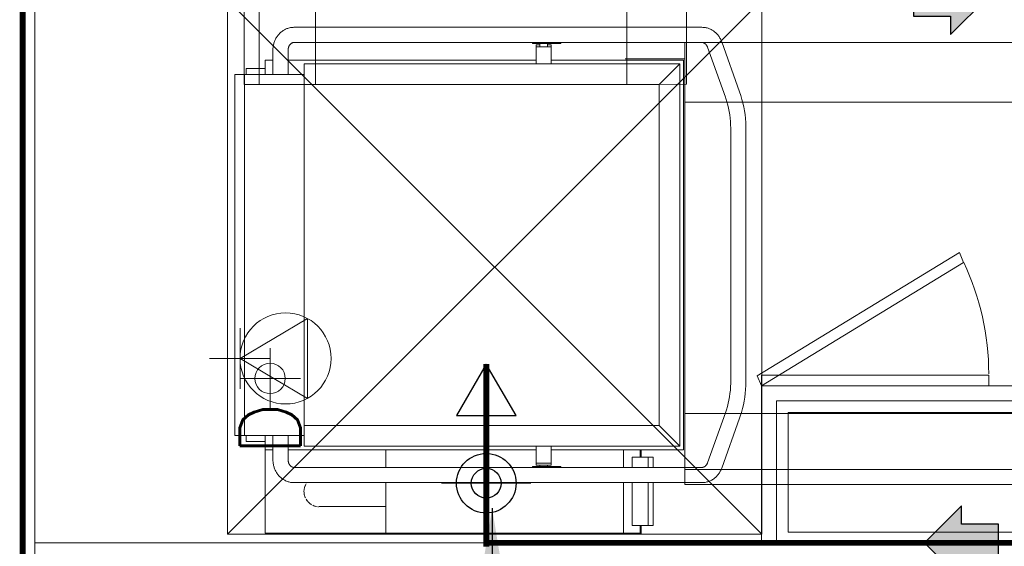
# Model space of a CAD drawing. Extents: x -750 to 58062, y -2404 to 18333.
# Tile 33 of 91: x 13742 to 15394, y 11257 to 12141. Entities that reach past the tile are written whole.
import ezdxf

# ---------------------------------------------------------------- set-up
doc = ezdxf.new("R2010")
doc.units = 0
doc.header["$MEASUREMENT"] = 0
doc.layers.add('GREY SCALE', color=9, linetype='Continuous', lineweight=0, true_color=0x808080)
doc.layers.add('GREYSCALE', color=9, linetype='Continuous', lineweight=0, true_color=0x808080)
for name, color, linetype, true_color in [('PLUMBING-WS-CW-PIPE', 5, 'Continuous', 0x0000ff), ('PLUMBING-WS-HWS-PIPE', 1, 'Continuous', 0xff0000), ('WATER-CW-PIPE', 5, 'Continuous', 0x0000ff)]:
    doc.layers.add(name, color=color, linetype=linetype, true_color=true_color)
doc.styles.add('CKD_Dimension Text', font='GOTHIC.TTF')
doc.styles.add('SIMPLEX', font='SIMPLEX.shx', dxfattribs={"width": 0.8})
doc.dimstyles.new('CKD-Dimensions', dxfattribs={"dimtxt": 45, "dimasz": 50, "dimexe": 0, "dimexo": 20, "dimgap": 20, "dimtad": 0, "dimdec": 0, "dimzin": 4, "dimdsep": 46, "dimtxsty": 'CKD_Dimension Text', "dimblk": 'OBLIQUE', "dimcen": 12, "dimclrd": 150, "dimclre": 150, "dimclrt": 7, "dimazin": 2, "dimtfac": 1, "dimtdec": 0, "dimtofl": 0, "dimtmove": 1, "dimatfit": 2, "dimfxl": 1, "dimtfillclr": 7, "dimtolj": 1, "dimtzin": 0, "dimlwd": -1, "dimlwe": -1, "dimarcsym": 0})

# ---------------------------------------------------------------- blocks, each defined once
blk = doc.blocks.new('FLOOR PLAN')
at = {"layer": 'GREYSCALE'}
for p, q in [((14119.2, 13241.3), (14119.2, 12032.3)), ((14144.3, 12032.3), (14144.2, 13241.3)), ((14238.5, 12032.3), (14238.5, 13241.3)), ((14760.8, 12032.4), (14760.7, 13241.3)), ((14861, 12032.4), (14861, 13241.4)), ((14858.4, 11360.9), (14858.4, 12102.7)), ((14858.4, 12102.7), (15785.4, 12102.7)), ((14858.7, 12075.3), (14758.4, 12075.3)), ((14119.2, 12032.3), (14861, 12032.4)), ((14119.2, 12032.3), (14144.3, 12032.3)), ((14144.3, 12032.3), (14238.5, 12032.3)), ((14858.4, 12002.5), (15785.4, 12002.5)), ((14858.4, 11386), (14858.4, 11480.2)), ((14858.4, 11480.2), (15785.4, 11480.2)), ((14858.4, 11360.9), (14858.4, 11386)), ((14858.4, 11386), (15785.4, 11386)), ((15785.4, 11360.9), (14858.4, 11360.9))]:
    blk.add_line(p, q, dxfattribs=at)
at = {"layer": 'GREYSCALE', "ltscale": 0.25}
for p, q in [((13767.6, 12178.1), (13767.8, 9019.3)), ((14192.2, 12126.3), (14193.6, 12126.8)), ((14193.6, 12126.8), (14195, 12127.1)), ((14195, 12127.1), (14196.5, 12127.5)), ((14196.5, 12127.5), (14197.9, 12127.7)), ((14197.9, 12127.7), (14199.4, 12127.9)), ((14199.4, 12127.9), (14200.9, 12128)), ((14200.9, 12128), (14202.3, 12128.1)), ((14202.3, 12128.1), (14202.7, 12128.1)), ((14202.7, 12128.1), (14887.1, 12128.1)), ((14887.1, 12128.1), (14888.6, 12128)), ((14888.6, 12128), (14890, 12127.9)), ((14890, 12127.9), (14891.5, 12127.8)), ((14891.5, 12127.8), (14893, 12127.5)), ((14893, 12127.5), (14894.4, 12127.2)), ((14894.4, 12127.2), (14895.9, 12126.9)), ((14895.9, 12126.9), (14897.3, 12126.5)), ((14172.3, 12109.6), (14173.1, 12110.9)), ((14173.1, 12110.9), (14173.9, 12112.1)), ((14173.9, 12112.1), (14174.7, 12113.3)), ((14174.7, 12113.3), (14175.6, 12114.5)), ((14175.6, 12114.5), (14176.5, 12115.7)), ((14176.5, 12115.7), (14177.5, 12116.8)), ((14177.5, 12116.8), (14178.5, 12117.8)), ((14178.5, 12117.8), (14179.6, 12118.8)), ((14179.6, 12118.8), (14180.7, 12119.8)), ((14180.7, 12119.8), (14181.8, 12120.7)), ((14181.8, 12120.7), (14183, 12121.6)), ((14183, 12121.6), (14184.2, 12122.5)), ((14184.2, 12122.5), (14185.5, 12123.2)), ((14185.5, 12123.2), (14186.8, 12124)), ((14186.8, 12124), (14188.1, 12124.7)), ((14188.1, 12124.7), (14189.4, 12125.3)), ((14189.4, 12125.3), (14190.8, 12125.8)), ((14190.8, 12125.8), (14192.2, 12126.3)), ((14897.3, 12126.5), (14898.7, 12126)), ((14898.7, 12126), (14900, 12125.4)), ((14900, 12125.4), (14901.4, 12124.8)), ((14901.4, 12124.8), (14902.7, 12124.2)), ((14902.7, 12124.2), (14904, 12123.5)), ((14904, 12123.5), (14905.3, 12122.7)), ((14905.3, 12122.7), (14906.5, 12121.9)), ((14906.5, 12121.9), (14907.7, 12121)), ((14907.7, 12121), (14908.8, 12120.1)), ((14908.8, 12120.1), (14909.9, 12119.1)), ((14909.9, 12119.1), (14911, 12118.1)), ((14911, 12118.1), (14912, 12117)), ((14912, 12117), (14913, 12116)), ((14913, 12116), (14914, 12114.8)), ((14914, 12114.8), (14914.9, 12113.7)), ((14914.9, 12113.7), (14915.7, 12112.5)), ((14915.7, 12112.5), (14916.5, 12111.2)), ((14916.5, 12111.2), (14917.3, 12110)), ((14167.3, 12092.8), (14167.5, 12094.3)), ((14167.5, 12094.3), (14167.7, 12095.7)), ((14167.7, 12095.7), (14167.9, 12097.2)), ((14167.9, 12097.2), (14168.2, 12098.6)), ((14168.2, 12098.6), (14168.5, 12100.1)), ((14168.5, 12100.1), (14168.9, 12101.5)), ((14168.9, 12101.5), (14169.4, 12102.9)), ((14169.4, 12102.9), (14169.9, 12104.3)), ((14169.9, 12104.3), (14170.4, 12105.7)), ((14170.4, 12105.7), (14171, 12107)), ((14171, 12107), (14171.6, 12108.3)), ((14171.6, 12108.3), (14172.3, 12109.6)), ((14193.2, 12093.9), (14193.1, 12093.3)), ((14193.4, 12094.4), (14193.2, 12093.9)), ((14193.5, 12094.9), (14193.4, 12094.4)), ((14193.7, 12095.4), (14193.5, 12094.9)), ((14193.9, 12095.9), (14193.7, 12095.4)), ((14194.1, 12096.4), (14193.9, 12095.9)), ((14194.4, 12096.8), (14194.1, 12096.4)), ((14194.6, 12097.3), (14194.4, 12096.8)), ((14194.9, 12097.7), (14194.6, 12097.3)), ((14195.1, 12098.1), (14194.9, 12097.7)), ((14195.4, 12098.5), (14195.1, 12098.1)), ((14195.7, 12098.9), (14195.4, 12098.5)), ((14196, 12099.3), (14195.7, 12098.9)), ((14196.3, 12099.6), (14196, 12099.3)), ((14196.6, 12099.9), (14196.3, 12099.6)), ((14197, 12100.2), (14196.6, 12099.9)), ((14197.3, 12100.5), (14197, 12100.2)), ((14197.6, 12100.8), (14197.3, 12100.5)), ((14198, 12101), (14197.6, 12100.8)), ((14198.3, 12101.2), (14198, 12101)), ((14198.6, 12101.4), (14198.3, 12101.2)), ((14199, 12101.6), (14198.6, 12101.4)), ((14199.3, 12101.8), (14199, 12101.6)), ((14199.7, 12102), (14199.3, 12101.8)), ((14200, 12102.1), (14199.7, 12102)), ((14200.3, 12102.2), (14200, 12102.1)), ((14200.7, 12102.3), (14200.3, 12102.2)), ((14201, 12102.4), (14200.7, 12102.3)), ((14201.4, 12102.5), (14201, 12102.4)), ((14201.7, 12102.5), (14201.4, 12102.5)), ((14202.1, 12102.6), (14201.7, 12102.5)), ((14202.4, 12102.6), (14202.1, 12102.6)), ((14202.7, 12102.6), (14202.4, 12102.6)), ((14887.1, 12102.6), (14202.7, 12102.6)), ((14602.9, 12101), (14602.9, 12102.6)), ((14603, 12101), (14605, 12101)), ((14605, 12101), (14616.4, 12101)), ((14608.7, 12098.8), (14608.7, 12095.3)), ((14608.7, 12098.8), (14615.1, 12098.8)), ((14608.7, 12095.3), (14608.7, 12094.9)), ((14615.1, 12095.3), (14608.7, 12095.3)), ((14608.7, 12094.9), (14608.7, 12067.3)), ((14615.1, 12095.3), (14615.1, 12101)), ((14615.1, 12095.3), (14627.8, 12095.3)), ((14616.4, 12102.6), (14616.4, 12101)), ((14616.4, 12101), (14650.5, 12101)), ((14627.8, 12101), (14627.8, 12095.3)), ((14627.8, 12098.8), (14634.2, 12098.8)), ((14634.2, 12095.3), (14627.8, 12095.3)), ((14634.2, 12095.3), (14634.2, 12098.8)), ((14634.2, 12094.9), (14634.2, 12095.3)), ((14634.2, 12067.3), (14634.2, 12094.9)), ((14650.5, 12101), (14650.5, 12102.6)), ((14887.3, 12102.6), (14887.1, 12102.6)), ((14887.7, 12102.6), (14887.3, 12102.6)), ((14888, 12102.5), (14887.7, 12102.6)), ((14888.4, 12102.5), (14888, 12102.5)), ((14888.7, 12102.4), (14888.4, 12102.5)), ((14889.1, 12102.3), (14888.7, 12102.4)), ((14889.4, 12102.2), (14889.1, 12102.3)), ((14889.7, 12102.1), (14889.4, 12102.2)), ((14890.1, 12102), (14889.7, 12102.1)), ((14890.4, 12101.8), (14890.1, 12102)), ((14890.8, 12101.7), (14890.4, 12101.8)), ((14891.1, 12101.5), (14890.8, 12101.7)), ((14891.5, 12101.3), (14891.1, 12101.5)), ((14891.8, 12101.1), (14891.5, 12101.3)), ((14892.1, 12100.8), (14891.8, 12101.1)), ((14892.5, 12100.6), (14892.1, 12100.8)), ((14892.8, 12100.3), (14892.5, 12100.6)), ((14893.1, 12100), (14892.8, 12100.3)), ((14893.4, 12099.7), (14893.1, 12100)), ((14893.7, 12099.3), (14893.4, 12099.7)), ((14894, 12099), (14893.7, 12099.3)), ((14894.3, 12098.6), (14894, 12099)), ((14894.6, 12098.2), (14894.3, 12098.6)), ((14894.9, 12097.8), (14894.6, 12098.2)), ((14895.2, 12097.4), (14894.9, 12097.8)), ((14895.4, 12096.9), (14895.2, 12097.4)), ((14895.6, 12096.5), (14895.4, 12096.9)), ((14895.9, 12096), (14895.6, 12096.5)), ((14896.1, 12095.5), (14895.9, 12096)), ((14896.2, 12095), (14896.1, 12095.5)), ((14926.3, 12011), (14896.2, 12095)), ((14917.3, 12110), (14918, 12108.7)), ((14918, 12108.7), (14918.7, 12107.4)), ((14918.7, 12107.4), (14919.3, 12106)), ((14919.3, 12106), (14919.8, 12104.7)), ((14919.8, 12104.7), (14920.2, 12103.6)), ((14920.2, 12103.6), (14950.3, 12019.6)), ((14167.2, 12089.9), (14167.3, 12091.3)), ((14167.2, 12049), (14167.2, 12089.9)), ((14167.3, 12091.3), (14167.3, 12092.8)), ((14192.8, 12091.7), (14192.7, 12091.1)), ((14192.7, 12091.1), (14192.7, 12090.6)), ((14192.7, 12090.6), (14192.7, 12090)), ((14192.7, 12090), (14192.7, 12089.9)), ((14192.7, 12089.9), (14192.7, 12049)), ((14192.9, 12092.3), (14192.8, 12091.7)), ((14193, 12092.8), (14192.9, 12092.3)), ((14193.1, 12093.3), (14193, 12092.8)), ((14154.2, 12049), (14154.2, 12073.2)), ((14154.2, 12073.2), (14167.3, 12073.2)), ((14192.7, 12073.2), (14608.7, 12073.2)), ((14219.5, 12066.8), (14849.8, 12066.8)), ((14219.5, 12066.8), (14219.5, 12032.3)), ((14849.8, 12066.8), (14219.5, 12066.8)), ((14608.7, 12067.3), (14608.7, 12066.8)), ((14634.2, 12073.2), (14856, 12073.2)), ((14634.2, 12066.8), (14634.2, 12067.3)), ((14815.3, 12032.3), (14849.8, 12066.8)), ((14849.8, 12066.8), (14849.8, 11425.5)), ((14849.8, 11425.5), (14849.8, 12066.8)), ((14856, 12073.2), (14856, 11419.1)), ((14103.3, 12044.5), (14103.3, 12049)), ((14104.9, 12049), (14103.3, 12049)), ((14103.3, 11447.8), (14103.3, 12044.5)), ((14118.1, 12049), (14104.9, 12049)), ((14119.7, 12049), (14118.1, 12049)), ((14119.7, 12049), (14119.7, 12044.5)), ((14218.6, 12049), (14119.7, 12049)), ((14119.7, 12044.5), (14119.7, 11447.8)), ((14122.3, 12059.2), (14122.3, 12049)), ((14122.3, 12059.2), (14154.2, 12059.2)), ((14219.5, 12049), (14218.6, 12049)), ((14815.3, 12032.3), (14219.5, 12032.3)), ((14219.5, 11459.9), (14219.5, 12032.3)), ((14815.3, 11459.9), (14815.3, 12032.3)), ((14927.2, 12008.4), (14926.3, 12011)), ((14950.3, 12019.6), (14952.3, 12013.5)), ((14952.3, 12013.5), (14954.2, 12007.2)), ((14928.9, 12003), (14927.2, 12008.4)), ((14930.4, 11997.6), (14928.9, 12003)), ((14931.7, 11992.2), (14930.4, 11997.6)), ((14954.2, 12007.2), (14955.8, 12000.9)), ((14955.8, 12000.9), (14957.2, 11994.5)), ((14957.2, 11994.5), (14958.4, 11988.1)), ((14932.8, 11986.7), (14931.7, 11992.2)), ((14933.7, 11981.1), (14932.8, 11986.7)), ((14934.4, 11975.5), (14933.7, 11981.1)), ((14958.4, 11988.1), (14959.3, 11981.6)), ((14959.3, 11981.6), (14960, 11975.1)), ((14934.9, 11969.9), (14934.4, 11975.5)), ((14935.2, 11964.3), (14934.9, 11969.9)), ((14935.3, 11958.6), (14935.2, 11964.3)), ((14960, 11975.1), (14960.5, 11968.5)), ((14960.5, 11968.5), (14960.8, 11962)), ((14960.8, 11962), (14960.8, 11958.6)), ((14935.3, 11533.7), (14935.3, 11958.6)), ((14960.8, 11958.6), (14960.8, 11533.7)), ((14112, 11572.6), (14225, 11639.6)), ((14225, 11639.6), (14225, 11505.5)), ((14112, 11623.5), (14112, 11521.6)), ((14162.4, 11589.9), (14162.4, 11488)), ((14061, 11572.6), (14162.9, 11572.6)), ((14112, 11572.6), (14225, 11505.5)), ((14111.5, 11539), (14213.4, 11539)), ((14935.3, 11530.8), (14935.3, 11533.7)), ((14960.8, 11533.7), (14960.7, 11527.1)), ((14934.1, 11513.9), (14934.7, 11519.5)), ((14934.7, 11519.5), (14935.1, 11525.1)), ((14935.1, 11525.1), (14935.3, 11530.8)), ((14960.3, 11520.6), (14959.7, 11514)), ((14960.7, 11527.1), (14960.3, 11520.6)), ((14931.1, 11497.3), (14932.3, 11502.8)), ((14932.3, 11502.8), (14933.3, 11508.3)), ((14933.3, 11508.3), (14934.1, 11513.9)), ((14957.9, 11501), (14956.6, 11494.6)), ((14958.9, 11507.5), (14957.9, 11501)), ((14959.7, 11514), (14958.9, 11507.5)), ((14926.3, 11481.2), (14928.1, 11486.5)), ((14928.1, 11486.5), (14929.7, 11491.8)), ((14929.7, 11491.8), (14931.1, 11497.3)), ((14955.1, 11488.3), (14953.3, 11482)), ((14956.6, 11494.6), (14955.1, 11488.3)), ((14896.2, 11397.2), (14926.3, 11481.2)), ((14950.3, 11472.6), (14920.2, 11388.7)), ((14951.4, 11475.8), (14950.3, 11472.6)), ((14953.3, 11482), (14951.4, 11475.8)), ((14219.5, 11459.9), (14219.5, 11425.5)), ((14219.5, 11459.9), (14815.3, 11459.9)), ((14815.3, 11459.9), (14849.8, 11425.5)), ((14103.3, 11443.3), (14103.3, 11447.8)), ((14103.3, 11443.3), (14104.9, 11443.3)), ((14104.9, 11443.3), (14118.1, 11443.3)), ((14118.1, 11443.3), (14119.7, 11443.3)), ((14119.7, 11447.8), (14119.7, 11443.3)), ((14119.7, 11443.3), (14218.6, 11443.3)), ((14122.3, 11443.3), (14122.3, 11433.1)), ((14154.2, 11433.1), (14122.3, 11433.1)), ((14154.2, 11419.1), (14154.2, 11443.3)), ((14167.2, 11402.4), (14167.2, 11443.3)), ((14192.7, 11443.3), (14192.7, 11402.4)), ((14218.6, 11443.3), (14219.5, 11443.3)), ((14167.3, 11419.1), (14154.2, 11419.1)), ((14154.2, 11419.1), (14154.2, 11280.4)), ((14608.7, 11419.1), (14192.7, 11419.1)), ((14849.8, 11425.5), (14219.5, 11425.5)), ((14849.8, 11425.5), (14219.5, 11425.5)), ((14356.9, 11389.7), (14356.9, 11419.1)), ((14608.7, 11425.5), (14608.7, 11425)), ((14608.7, 11425), (14608.7, 11397.4)), ((14634.2, 11425), (14634.2, 11425.5)), ((14634.2, 11397.4), (14634.2, 11425)), ((14856, 11419.1), (14634.2, 11419.1)), ((14755.3, 11389.7), (14755.3, 11419.1)), ((14783.4, 11406.9), (14783.4, 11419.1)), ((14785, 11419.1), (14785, 11406.9)), ((14167.2, 11402), (14167.2, 11402.4)), ((14167.3, 11400.5), (14167.2, 11402)), ((14167.4, 11399.1), (14167.3, 11400.5)), ((14192.7, 11402.4), (14192.7, 11401.8)), ((14192.7, 11401.8), (14192.7, 11401.3)), ((14192.7, 11401.3), (14192.8, 11400.7)), ((14192.8, 11400.7), (14192.9, 11400.2)), ((14192.9, 11400.2), (14192.9, 11399.6)), ((14192.9, 11399.6), (14193.1, 11399.1)), ((14770.2, 11406.9), (14770.2, 11389.7)), ((14771.4, 11406.9), (14770.2, 11406.9)), ((14796.6, 11406.9), (14771.4, 11406.9)), ((14805.3, 11406.9), (14796.6, 11406.9)), ((14796.6, 11406.9), (14796.6, 11389.7)), ((14805.3, 11389.7), (14805.3, 11406.9)), ((14167.5, 11397.6), (14167.4, 11399.1)), ((14167.7, 11396.1), (14167.5, 11397.6)), ((14168, 11394.7), (14167.7, 11396.1)), ((14168.3, 11393.2), (14168, 11394.7)), ((14168.6, 11391.8), (14168.3, 11393.2)), ((14169, 11390.4), (14168.6, 11391.8)), ((14169.5, 11389), (14169, 11390.4)), ((14170, 11387.6), (14169.5, 11389)), ((14170.6, 11386.3), (14170, 11387.6)), ((14171.2, 11384.9), (14170.6, 11386.3)), ((14171.8, 11383.6), (14171.2, 11384.9)), ((14172.5, 11382.3), (14171.8, 11383.6)), ((14193.1, 11399.1), (14193.2, 11398.5)), ((14193.2, 11398.5), (14193.3, 11398)), ((14193.3, 11398), (14193.5, 11397.5)), ((14193.5, 11397.5), (14193.7, 11397)), ((14193.7, 11397), (14193.9, 11396.5)), ((14193.9, 11396.5), (14194.1, 11396)), ((14194.1, 11396), (14194.3, 11395.6)), ((14194.3, 11395.6), (14194.5, 11395.1)), ((14194.5, 11395.1), (14194.8, 11394.7)), ((14194.8, 11394.7), (14195.1, 11394.3)), ((14195.1, 11394.3), (14195.3, 11393.9)), ((14195.3, 11393.9), (14195.6, 11393.5)), ((14195.6, 11393.5), (14195.9, 11393.1)), ((14195.9, 11393.1), (14196.2, 11392.8)), ((14196.2, 11392.8), (14196.6, 11392.4)), ((14196.6, 11392.4), (14196.9, 11392.1)), ((14196.9, 11392.1), (14197.2, 11391.8)), ((14197.2, 11391.8), (14197.5, 11391.6)), ((14197.5, 11391.6), (14197.9, 11391.3)), ((14197.9, 11391.3), (14198.2, 11391.1)), ((14198.2, 11391.1), (14198.5, 11390.9)), ((14198.5, 11390.9), (14198.9, 11390.7)), ((14198.9, 11390.7), (14199.2, 11390.5)), ((14199.2, 11390.5), (14199.6, 11390.3)), ((14199.6, 11390.3), (14199.9, 11390.2)), ((14199.9, 11390.2), (14200.3, 11390.1)), ((14200.3, 11390.1), (14200.6, 11390)), ((14200.6, 11390), (14200.9, 11389.9)), ((14200.9, 11389.9), (14201.3, 11389.8)), ((14201.3, 11389.8), (14201.6, 11389.8)), ((14201.6, 11389.8), (14202, 11389.7)), ((14202, 11389.7), (14202.3, 11389.7)), ((14202.3, 11389.7), (14202.6, 11389.7)), ((14202.6, 11389.7), (14202.7, 11389.7)), ((14202.7, 11389.7), (14887.1, 11389.7)), ((14602.9, 11389.7), (14602.9, 11391.3)), ((14605, 11391.3), (14603, 11391.3)), ((14616.4, 11391.3), (14605, 11391.3)), ((14608.7, 11397.4), (14608.7, 11396.9)), ((14608.7, 11393.5), (14608.7, 11394)), ((14608.8, 11393.5), (14608.8, 11396.9)), ((14634.2, 11396.9), (14608.8, 11396.9)), ((14608.8, 11393.5), (14634.2, 11393.5)), ((14615.1, 11391.3), (14615.1, 11393.5)), ((14650.5, 11391.3), (14616.4, 11391.3)), ((14616.4, 11391.3), (14616.4, 11389.7)), ((14627.8, 11393.5), (14627.8, 11391.3)), ((14634.2, 11396.9), (14634.2, 11397.4)), ((14634.2, 11396.9), (14634.2, 11393.5)), ((14650.5, 11389.7), (14650.5, 11391.3)), ((14887.1, 11389.7), (14887.4, 11389.7)), ((14887.4, 11389.7), (14887.8, 11389.7)), ((14887.8, 11389.7), (14888.1, 11389.7)), ((14888.1, 11389.7), (14888.5, 11389.8)), ((14888.5, 11389.8), (14888.8, 11389.9)), ((14888.8, 11389.9), (14889.1, 11390)), ((14889.1, 11390), (14889.5, 11390.1)), ((14889.5, 11390.1), (14889.8, 11390.2)), ((14889.8, 11390.2), (14890.2, 11390.3)), ((14890.2, 11390.3), (14890.5, 11390.5)), ((14890.5, 11390.5), (14890.9, 11390.6)), ((14890.9, 11390.6), (14891.2, 11390.8)), ((14891.2, 11390.8), (14891.5, 11391)), ((14891.5, 11391), (14891.9, 11391.3)), ((14891.9, 11391.3), (14892.2, 11391.5)), ((14892.2, 11391.5), (14892.5, 11391.8)), ((14892.5, 11391.8), (14892.9, 11392)), ((14892.9, 11392), (14893.2, 11392.4)), ((14893.2, 11392.4), (14893.5, 11392.7)), ((14893.5, 11392.7), (14893.8, 11393)), ((14893.8, 11393), (14894.1, 11393.4)), ((14894.1, 11393.4), (14894.4, 11393.7)), ((14894.4, 11393.7), (14894.7, 11394.1)), ((14894.7, 11394.1), (14895, 11394.6)), ((14895, 11394.6), (14895.2, 11395)), ((14895.2, 11395), (14895.5, 11395.4)), ((14895.5, 11395.4), (14895.7, 11395.9)), ((14895.7, 11395.9), (14895.9, 11396.4)), ((14895.9, 11396.4), (14896.1, 11396.9)), ((14896.1, 11396.9), (14896.2, 11397.2)), ((14917.8, 11383.3), (14917.1, 11382)), ((14918.5, 11384.6), (14917.8, 11383.3)), ((14919.1, 11385.9), (14918.5, 11384.6)), ((14919.7, 11387.3), (14919.1, 11385.9)), ((14920.2, 11388.7), (14919.7, 11387.3)), ((14173.3, 11381), (14172.5, 11382.3)), ((14174.1, 11379.8), (14173.3, 11381)), ((14175, 11378.6), (14174.1, 11379.8)), ((14175.8, 11377.4), (14175, 11378.6)), ((14176.8, 11376.3), (14175.8, 11377.4)), ((14177.8, 11375.2), (14176.8, 11376.3)), ((14178.8, 11374.2), (14177.8, 11375.2)), ((14179.9, 11373.2), (14178.8, 11374.2)), ((14181, 11372.2), (14179.9, 11373.2)), ((14182.1, 11371.3), (14181, 11372.2)), ((14183.3, 11370.4), (14182.1, 11371.3)), ((14184.6, 11369.6), (14183.3, 11370.4)), ((14185.8, 11368.8), (14184.6, 11369.6)), ((14187.1, 11368.1), (14185.8, 11368.8)), ((14188.4, 11367.4), (14187.1, 11368.1)), ((14189.8, 11366.8), (14188.4, 11367.4)), ((14191.2, 11366.3), (14189.8, 11366.8)), ((14899.7, 11366.7), (14898.3, 11366.2)), ((14901.1, 11367.3), (14899.7, 11366.7)), ((14902.4, 11367.9), (14901.1, 11367.3)), ((14903.7, 11368.6), (14902.4, 11367.9)), ((14905, 11369.4), (14903.7, 11368.6)), ((14906.2, 11370.2), (14905, 11369.4)), ((14907.4, 11371.1), (14906.2, 11370.2)), ((14908.6, 11372), (14907.4, 11371.1)), ((14909.7, 11372.9), (14908.6, 11372)), ((14910.8, 11373.9), (14909.7, 11372.9)), ((14911.8, 11375), (14910.8, 11373.9)), ((14912.8, 11376), (14911.8, 11375)), ((14913.8, 11377.2), (14912.8, 11376)), ((14914.7, 11378.3), (14913.8, 11377.2)), ((14915.5, 11379.5), (14914.7, 11378.3)), ((14916.3, 11380.7), (14915.5, 11379.5)), ((14917.1, 11382), (14916.3, 11380.7)), ((14192.6, 11365.8), (14191.2, 11366.3)), ((14194, 11365.4), (14192.6, 11365.8)), ((14195.4, 11365), (14194, 11365.4)), ((14196.9, 11364.7), (14195.4, 11365)), ((14198.3, 11364.5), (14196.9, 11364.7)), ((14199.8, 11364.3), (14198.3, 11364.5)), ((14201.3, 11364.2), (14199.8, 11364.3)), ((14202.7, 11364.2), (14201.3, 11364.2)), ((14887.1, 11364.2), (14202.7, 11364.2)), ((14356.9, 11279.6), (14356.9, 11364.2)), ((14755.3, 11279.6), (14755.3, 11364.2)), ((14770.2, 11364.2), (14770.2, 11292.3)), ((14796.6, 11364.2), (14796.6, 11292.3)), ((14805.3, 11292.3), (14805.3, 11364.2)), ((14888.2, 11364.2), (14887.1, 11364.2)), ((14889.7, 11364.3), (14888.2, 11364.2)), ((14891.2, 11364.5), (14889.7, 11364.3)), ((14892.6, 11364.7), (14891.2, 11364.5)), ((14894.1, 11365), (14892.6, 11364.7)), ((14895.5, 11365.3), (14894.1, 11365)), ((14896.9, 11365.7), (14895.5, 11365.3)), ((14898.3, 11366.2), (14896.9, 11365.7)), ((14242.1, 11324), (14242.2, 11324)), ((14244.9, 11323.9), (14244.8, 11323.9)), ((14244.8, 11323.9), (14244.8, 11323.9)), ((14245, 11323.9), (14244.9, 11323.9)), ((14245.2, 11323.9), (14245, 11323.9)), ((14245.4, 11323.9), (14245.2, 11323.9)), ((14245.7, 11323.9), (14245.4, 11323.9)), ((14246.1, 11323.9), (14245.7, 11323.9)), ((14246.5, 11323.9), (14246.1, 11323.9)), ((14247.1, 11323.9), (14246.5, 11323.9)), ((14247.6, 11323.9), (14247.1, 11323.9)), ((14248.3, 11323.9), (14247.6, 11323.9)), ((14249, 11323.9), (14248.3, 11323.9)), ((14249.7, 11323.9), (14249, 11323.9)), ((14250.5, 11323.9), (14249.7, 11323.9)), ((14251.4, 11323.9), (14250.5, 11323.9)), ((14252.3, 11323.9), (14251.4, 11323.9)), ((14253.3, 11323.9), (14252.3, 11323.9)), ((14254.4, 11323.9), (14253.3, 11323.9)), ((14255.4, 11323.9), (14254.4, 11323.9)), ((14256.6, 11323.9), (14255.4, 11323.9)), ((14257.8, 11323.9), (14256.6, 11323.9)), ((14259, 11323.9), (14257.8, 11323.9)), ((14260.3, 11323.9), (14259, 11323.9)), ((14261.6, 11323.9), (14260.3, 11323.9)), ((14262.9, 11323.9), (14261.6, 11323.9)), ((14264.3, 11323.9), (14262.9, 11323.9)), ((14265.8, 11323.9), (14264.3, 11323.9)), ((14267.2, 11323.9), (14265.8, 11323.9)), ((14268.7, 11323.9), (14267.2, 11323.9)), ((14270.2, 11323.9), (14268.7, 11323.9)), ((14271.8, 11323.9), (14270.2, 11323.9)), ((14273.4, 11323.9), (14271.8, 11323.9)), ((14275, 11323.9), (14273.4, 11323.9)), ((14276.6, 11323.9), (14275, 11323.9)), ((14278.2, 11323.9), (14276.6, 11323.9)), ((14279.8, 11323.9), (14278.2, 11323.9)), ((14281.5, 11323.9), (14279.8, 11323.9)), ((14283.2, 11323.9), (14281.5, 11323.9)), ((14284.8, 11323.9), (14283.2, 11323.9)), ((14286.5, 11323.9), (14284.8, 11323.9)), ((14356.9, 11323.9), (14286.5, 11323.9)), ((14770.2, 11292.3), (14771.4, 11292.3)), ((14771.4, 11292.3), (14796.6, 11292.3)), ((14783.4, 11279.6), (14783.4, 11292.3)), ((14785, 11292.3), (14785, 11278.8)), ((14796.6, 11292.3), (14805.3, 11292.3)), ((14154.2, 11280.4), (14154.2, 11279.6)), ((14356.9, 11279.6), (14154.2, 11279.6)), ((14356.9, 11279.6), (14755.3, 11279.6)), ((14755.3, 11279.6), (14781.6, 11279.6)), ((14773.3, 11278.8), (14773.3, 11279.6)), ((14784.2, 11278), (14774, 11278)), ((14781.6, 11279.6), (14783.4, 11279.6)), ((13767.9, 11263.2), (21062, 11263.2)), ((13767.9, 11113.2), (13767.9, 11263.2))]:
    blk.add_line(p, q, dxfattribs=at)
at = {"layer": 'GREYSCALE', "ltscale": 125}
for p, q in [((14091, 12174.4), (14091, 11277.5)), ((14987.7, 12174.4), (14091, 11277.5)), ((14091, 12174.4), (14987.7, 11277.5)), ((14987.7, 11277.5), (14987.7, 12174.4)), ((14091, 11277.5), (14987.7, 11277.5))]:
    blk.add_line(p, q, dxfattribs=at)
at = {"layer": 'GREYSCALE', "ltscale": 8}
for p, q in [((14979.8, 11543.3), (15319.2, 11750)), ((15319.2, 11750), (15326.2, 11733.4)), ((15326.2, 11733.4), (14986.8, 11526.7)), ((14986.8, 11526.7), (14979.8, 11543.3))]:
    blk.add_line(p, q, dxfattribs=at)
at = {"layer": 'GREYSCALE', "ltscale": 0.125}
for p, q in [((14986.8, 11526.7), (14986.8, 11544.7)), ((14986.8, 11544.7), (15368.2, 11544.7)), ((15368.2, 11544.7), (15368.2, 11526.7)), ((15368.2, 11526.7), (14986.8, 11526.7))]:
    blk.add_line(p, q, dxfattribs=at)
at = {"layer": 'GREYSCALE', "ltscale": 10}
for p, q in [((14986.8, 11261.1), (14986.8, 11526.7)), ((14986.8, 11526.7), (15788.7, 11526.7)), ((15011.9, 11261.1), (15011.9, 11501.6)), ((15011.9, 11501.6), (15763.7, 11501.6)), ((15031.9, 11281.1), (15031.9, 11481.6)), ((15031.9, 11481.6), (15743.6, 11481.6)), ((15743.6, 11281.1), (15031.9, 11281.1)), ((15788.7, 11261.1), (14986.8, 11261.1)), ((15763.7, 11261.1), (15011.9, 11261.1))]:
    blk.add_line(p, q, dxfattribs=at)
at = {"layer": 'GREYSCALE', "ltscale": 0.25}
for centre, radius in [((14188.4, 11572.6), 76.4), ((14162.4, 11539), 25.5)]:
    blk.add_circle(centre, radius, dxfattribs=at)
at = {"layer": 'GREYSCALE', "ltscale": 0.125}
blk.add_arc((14932.2, 11546.7), 436.1, 0, 25.3475, dxfattribs=at)
at = {"layer": 'GREYSCALE', "ltscale": 0.25}
for centre, radius, start, end in [((14244.8, 11349.3), 25.5, 150, 180), ((14244.8, 11349.3), 25.5, 172.6662, 174.9972), ((14244.8, 11349.3), 25.5, 164.979, 169.9885), ((14244.8, 11349.3), 25.5, 159.9736, 164.7435), ((14244.8, 11349.3), 25.5, 154.9783, 157.3338), ((14244.8, 11349.3), 25.5, 144.2594, 144.445), ((14244.8, 11349.3), 25.5, 180, 195), ((14244.8, 11349.3), 25.5, 185.0028, 187.1009), ((14244.8, 11349.3), 25.5, 190.0115, 195.021), ((14244.8, 11349.3), 25.5, 195.4894, 200.0264), ((14244.8, 11349.3), 25.5, 200, 205), ((14244.8, 11349.3), 25.5, 202.6662, 205.0217), ((14244.8, 11349.3), 25.5, 210, 220), ((14244.8, 11349.3), 25.5, 215.0288, 217.3338), ((14244.8, 11349.3), 25.5, 220.3727, 224.9214), ((14244.8, 11349.3), 25.5, 225, 240), ((14244.8, 11349.3), 25.5, 225.2661, 229.943), ((14244.8, 11349.3), 25.5, 232.6662, 234.9712), ((14244.8, 11349.3), 25.5, 245, 255), ((14244.8, 11349.3), 25.5, 244.9783, 247.3338), ((14244.8, 11349.3), 25.5, 249.9736, 254.979), ((14244.8, 11349.3), 25.5, 255.322, 259.9885), ((14244.8, 11349.3), 25.5, 265, 267.2017), ((14774, 11278.8), 0.796, 180, 270), ((14784.2, 11278.8), 0.796, 270, 0)]:
    blk.add_arc(centre, radius, start, end, dxfattribs=at)
at = {"layer": 'GREYSCALE', "ltscale": 0.25, "style": 'SIMPLEX'}
blk.add_text('D', height=101.8, rotation=90, dxfattribs=at).set_placement((14213.4, 11408.4))
blk = doc.blocks.new('CW')
at = {"layer": 'PLUMBING-WS-CW-PIPE', "color": 8, "true_color": 0x808080}
for p, q in [((0, 75), (0, -75)), ((-75, 0), (75, 0))]:
    blk.add_line(p, q, dxfattribs=at)
at = {"layer": 'PLUMBING-WS-CW-PIPE', "const_width": 10}
blk.add_lwpolyline([(0, 0), (0, -200)], dxfattribs=at)
at = {"layer": 'PLUMBING-WS-CW-PIPE'}
blk.add_lwpolyline([(0, -200), (50, -113.4), (-50, -113.4)], close=True, dxfattribs=at)
for radius in [50, 25]:
    blk.add_circle((0, 0), radius, dxfattribs=at)
blk = doc.blocks.new('_Oblique')
at = {"color": 0, "linetype": 'ByBlock', "lineweight": -2}
blk.add_line((-0.5, -0.5), (0.5, 0.5), dxfattribs=at)
blk = doc.blocks.new('CW FA')
at = {"layer": 'PLUMBING-WS-CW-PIPE'}
h = blk.add_hatch(color=256, dxfattribs=at)
h.dxf.hatch_style = 1
h.paths.add_polyline_path([(5.2, -31.1), (5.2, -62.2), (67.4, 0), (5.2, 62.2), (5.2, 31.1), (-57, 31.1), (-57, -31.1)])
blk.add_lwpolyline([(67.4, 0), (5.2, 62.2), (5.2, 31.1), (-57, 31.1), (-57, -31.1), (5.2, -31.1), (5.2, -62.2), (67.4, 0)], dxfattribs=at)

msp = doc.modelspace()

# ---------------------------------------------------------------- linework, layer by layer
at = {"layer": 'PLUMBING-WS-HWS-PIPE', "ltscale": 5, "const_width": 10}
msp.add_lwpolyline([(13747.3, 12582.8), (13747.3, 11176.4), (17764.1, 11176.4)], dxfattribs=at)
at = {"layer": 'WATER-CW-PIPE', "const_width": 10}
for points in [[(14525.1, 11364.2), (14525.1, 11256.6)], [(14525.1, 11263.2), (17918.4, 11263.2)]]:
    msp.add_lwpolyline(points, dxfattribs=at)

# ---------------------------------------------------------------- block references
msp.add_blockref('CW FA', (15298.8, 12178.1))
at = {"rotation": 180}
for name, p in [('CW', (14525.1, 11363.2)), ('CW FA', (15327.8, 11263.2))]:
    msp.add_blockref(name, p, dxfattribs=at)
at = {"layer": 'GREY SCALE', "ltscale": 5}
msp.add_blockref('FLOOR PLAN', (0, 0), dxfattribs=at)

# ---------------------------------------------------------------- leaders
at = {"ltscale": 0.25}
msp.add_leader([(14535, 11321.1), (14535, 10621.3), (14789.9, 10621.3)], dimstyle='CKD-Dimensions', override={"dimasz": 150, "dimclrd": 256}, dxfattribs=at)

doc.saveas('drawing.dxf')
